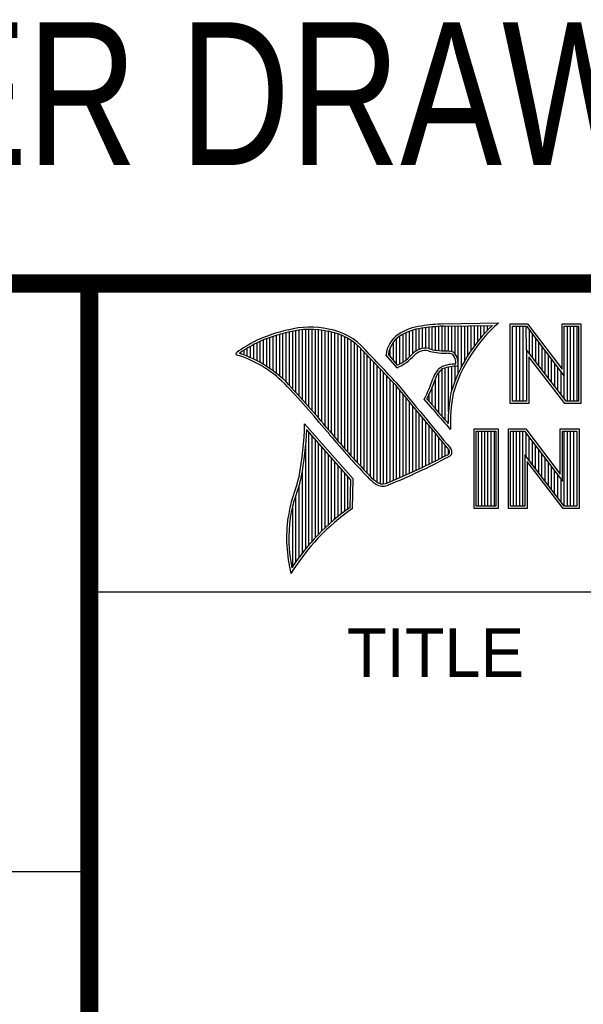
# Model space of a CAD drawing. Header units: inches. Extents: x 0.2 to 16.8, y 0.1 to 10.8.
# Tile 4 of 9: x 13 to 13.6, y 1.2 to 2.3. Entities that reach past the tile are written whole.
import ezdxf
from ezdxf.enums import TextEntityAlignment as Align

# ---------------------------------------------------------------- set-up
doc = ezdxf.new("R2010")
doc.units = ezdxf.units.IN
doc.header["$LTSCALE"] = 0.935
doc.header["$MEASUREMENT"] = 0
doc.layers.get('0').update_dxf_attribs({"linetype": 'CONTINUOUS'})
doc.styles.get("Standard").update_dxf_attribs({"font": 'txt', "width": 0.8})

msp = doc.modelspace()

# ---------------------------------------------------------------- linework, layer by layer
at = {"color": 2, "linetype": 'CONTINUOUS'}
for p, q in [((13.0652, 1.9695), (16.745, 1.9695)), ((13.0652, 1.9695), (13.0652, 0.2605)), ((13.2915, 1.851), (13.2915, 1.9188)), ((13.2951, 1.8471), (13.2951, 1.9194)), ((13.2987, 1.8431), (13.2987, 1.9198)), ((13.3022, 1.8391), (13.3022, 1.92)), ((13.3058, 1.8351), (13.3058, 1.9201)), ((13.3093, 1.8311), (13.3093, 1.9201)), ((13.3129, 1.827), (13.3129, 1.9199)), ((13.3164, 1.8229), (13.3164, 1.9196)), ((13.32, 1.8188), (13.32, 1.9192)), ((13.4195, 1.8937), (13.4195, 1.9193)), ((13.4231, 1.8964), (13.4231, 1.9203)), ((13.4266, 1.8982), (13.4266, 1.9209)), ((13.4302, 1.8995), (13.4302, 1.9214)), ((13.4337, 1.8997), (13.4337, 1.922)), ((13.4373, 1.8991), (13.4373, 1.9224)), ((13.4408, 1.898), (13.4408, 1.9228)), ((13.4444, 1.8972), (13.4444, 1.9231)), ((13.4479, 1.8969), (13.4479, 1.9234)), ((13.4515, 1.8966), (13.4515, 1.9236)), ((13.4529, 1.9261), (13.5132, 1.9271)), ((13.453, 1.9236), (13.5067, 1.9245)), ((13.455, 1.8965), (13.455, 1.9237)), ((13.4586, 1.8964), (13.4586, 1.9237)), ((13.4622, 1.8957), (13.4622, 1.9238)), ((13.4657, 1.8935), (13.4657, 1.9238)), ((13.4693, 1.872), (13.4693, 1.9239)), ((13.4728, 1.8794), (13.4728, 1.9239)), ((13.4764, 1.8859), (13.4764, 1.924)), ((13.4799, 1.8919), (13.4799, 1.924)), ((13.4835, 1.8973), (13.4835, 1.9241)), ((13.487, 1.9023), (13.487, 1.9242)), ((13.4906, 1.9069), (13.4906, 1.9242)), ((13.4941, 1.9112), (13.4941, 1.9243)), ((13.4977, 1.9153), (13.4977, 1.9243)), ((13.5013, 1.9191), (13.5013, 1.9244)), ((13.5261, 1.9263), (13.5451, 1.9263)), ((13.5261, 1.839), (13.5261, 1.9263)), ((13.5286, 1.9237), (13.5439, 1.9237)), ((13.5286, 1.8415), (13.5286, 1.9237)), ((13.5332, 1.8415), (13.5332, 1.9237)), ((13.5367, 1.8415), (13.5367, 1.9237)), ((13.5402, 1.8415), (13.5402, 1.9237)), ((13.5441, 1.8976), (13.5437, 1.9237)), ((13.5439, 1.9237), (13.5854, 1.869)), ((13.5451, 1.9263), (13.5829, 1.8765)), ((13.5471, 1.8936), (13.5471, 1.9194)), ((13.5829, 1.9263), (13.6036, 1.9263)), ((13.5829, 1.8765), (13.5829, 1.9263)), ((13.5854, 1.9237), (13.6011, 1.9237)), ((13.5854, 1.869), (13.5854, 1.9237)), ((13.5889, 1.8415), (13.5889, 1.9237)), ((13.5923, 1.8415), (13.5923, 1.9237)), ((13.5958, 1.8415), (13.5958, 1.9237)), ((13.5993, 1.8415), (13.5993, 1.9237)), ((13.6011, 1.9237), (13.6011, 1.8415)), ((13.6036, 1.9263), (13.6036, 1.839)), ((13.256, 1.8818), (13.256, 1.9084)), ((13.2596, 1.8796), (13.2596, 1.9098)), ((13.2631, 1.8772), (13.2631, 1.9111)), ((13.2667, 1.8747), (13.2667, 1.9124)), ((13.2702, 1.872), (13.2702, 1.9135)), ((13.2738, 1.869), (13.2738, 1.9146)), ((13.2773, 1.8658), (13.2773, 1.9155)), ((13.2809, 1.8624), (13.2809, 1.9164)), ((13.2844, 1.8587), (13.2844, 1.9173)), ((13.288, 1.8549), (13.288, 1.9181)), ((13.3235, 1.8146), (13.3235, 1.9186)), ((13.3271, 1.8104), (13.3271, 1.9179)), ((13.3306, 1.8062), (13.3306, 1.9172)), ((13.3342, 1.802), (13.3342, 1.9163)), ((13.3378, 1.7978), (13.3378, 1.9151)), ((13.3413, 1.7937), (13.3413, 1.9138)), ((13.3449, 1.7897), (13.3449, 1.9122)), ((13.3484, 1.7856), (13.3484, 1.9103)), ((13.352, 1.7817), (13.352, 1.9081)), ((13.4017, 1.8824), (13.4017, 1.9101)), ((13.4053, 1.8823), (13.4053, 1.9129)), ((13.4088, 1.8844), (13.4088, 1.915)), ((13.4124, 1.887), (13.4124, 1.9167)), ((13.4159, 1.89), (13.4159, 1.9182)), ((13.5506, 1.8891), (13.5506, 1.9149)), ((13.5541, 1.8846), (13.5541, 1.9103)), ((13.2347, 1.8921), (13.2347, 1.8972)), ((13.2382, 1.8907), (13.2382, 1.8994)), ((13.2418, 1.8892), (13.2418, 1.9015)), ((13.2453, 1.8876), (13.2453, 1.9035)), ((13.2489, 1.8858), (13.2489, 1.9054)), ((13.2524, 1.8839), (13.2524, 1.9069)), ((13.3555, 1.7778), (13.3555, 1.9055)), ((13.3591, 1.7739), (13.3591, 1.9026)), ((13.3626, 1.7701), (13.3626, 1.8991)), ((13.3946, 1.8908), (13.3946, 1.8999)), ((13.3982, 1.8866), (13.3982, 1.9062)), ((13.5873, 1.8415), (13.5441, 1.8976)), ((13.5441, 1.8976), (13.5441, 1.8415)), ((13.5576, 1.8801), (13.5576, 1.9057)), ((13.561, 1.8756), (13.561, 1.9011)), ((13.2311, 1.8934), (13.2311, 1.8949)), ((13.3662, 1.7663), (13.3662, 1.8952)), ((13.3697, 1.7625), (13.3697, 1.8915)), ((13.3733, 1.7588), (13.3733, 1.8878)), ((13.4022, 1.878), (13.3901, 1.8922)), ((13.4029, 1.881), (13.3927, 1.893)), ((13.586, 1.839), (13.5466, 1.8902)), ((13.5466, 1.8902), (13.5466, 1.839)), ((13.5645, 1.8711), (13.5645, 1.8965)), ((13.568, 1.8665), (13.568, 1.8919)), ((13.5715, 1.862), (13.5715, 1.8874)), ((13.3769, 1.7556), (13.3769, 1.8841)), ((13.3804, 1.7529), (13.3804, 1.8803)), ((13.384, 1.7512), (13.384, 1.8766)), ((13.4515, 1.8247), (13.4515, 1.8764)), ((13.455, 1.8207), (13.455, 1.878)), ((13.4586, 1.8303), (13.4586, 1.879)), ((13.4622, 1.8535), (13.4622, 1.8795)), ((13.4657, 1.8636), (13.4657, 1.8798)), ((13.575, 1.8575), (13.575, 1.8828)), ((13.5784, 1.853), (13.5784, 1.8782)), ((13.3875, 1.7509), (13.3875, 1.8728)), ((13.3911, 1.7518), (13.3911, 1.8691)), ((13.3946, 1.7533), (13.3946, 1.8653)), ((13.4444, 1.8331), (13.4444, 1.8665)), ((13.4479, 1.8288), (13.4479, 1.873)), ((13.5819, 1.8485), (13.5819, 1.8736)), ((13.5854, 1.844), (13.5854, 1.869)), ((13.3982, 1.7548), (13.3982, 1.8615)), ((13.4017, 1.7563), (13.4017, 1.8574)), ((13.4408, 1.8372), (13.4408, 1.8572)), ((13.4053, 1.7578), (13.4053, 1.8531)), ((13.4088, 1.7593), (13.4088, 1.8488)), ((13.4124, 1.7609), (13.4124, 1.8445)), ((13.4414, 1.8328), (13.4319, 1.8437)), ((13.4433, 1.8344), (13.4349, 1.844)), ((13.4373, 1.8413), (13.4373, 1.8491)), ((13.4159, 1.7625), (13.4159, 1.8402)), ((13.4195, 1.7641), (13.4195, 1.8359)), ((13.5466, 1.839), (13.5261, 1.839)), ((13.5441, 1.8415), (13.5286, 1.8415)), ((13.6036, 1.839), (13.586, 1.839)), ((13.6011, 1.8415), (13.5873, 1.8415)), ((13.4231, 1.7657), (13.4231, 1.8316)), ((13.4266, 1.7674), (13.4266, 1.8273)), ((13.4302, 1.7691), (13.4302, 1.823)), ((13.3541, 1.7564), (13.301, 1.8168)), ((13.4337, 1.7708), (13.4337, 1.8187)), ((13.4373, 1.7725), (13.4373, 1.8144)), ((13.4609, 1.8106), (13.4586, 1.8131)), ((13.4865, 1.8113), (13.5128, 1.8113)), ((13.4865, 1.724), (13.4865, 1.8113)), ((13.5128, 1.8113), (13.5128, 1.724)), ((13.5241, 1.8113), (13.5432, 1.8113)), ((13.5241, 1.724), (13.5241, 1.8113)), ((13.5432, 1.8113), (13.5809, 1.7616)), ((13.5809, 1.8113), (13.6016, 1.8113)), ((13.5809, 1.7616), (13.5809, 1.8113)), ((13.6016, 1.8113), (13.6016, 1.724)), ((13.3515, 1.7555), (13.3033, 1.8103)), ((13.3058, 1.684), (13.3058, 1.8075)), ((13.3093, 1.6881), (13.3093, 1.8035)), ((13.4408, 1.7743), (13.4408, 1.8101)), ((13.4444, 1.7761), (13.4444, 1.8058)), ((13.4479, 1.7779), (13.4479, 1.8015)), ((13.489, 1.8087), (13.5103, 1.8087)), ((13.489, 1.7266), (13.489, 1.8087)), ((13.4914, 1.7266), (13.4914, 1.8087)), ((13.4949, 1.7266), (13.4949, 1.8087)), ((13.4983, 1.7266), (13.4983, 1.8087)), ((13.5018, 1.7266), (13.5018, 1.8087)), ((13.5053, 1.7266), (13.5053, 1.8087)), ((13.5088, 1.7266), (13.5088, 1.8087)), ((13.5103, 1.8087), (13.5103, 1.7266)), ((13.5266, 1.8088), (13.5419, 1.8088)), ((13.5266, 1.7266), (13.5266, 1.8088)), ((13.5296, 1.7266), (13.5296, 1.8088)), ((13.5331, 1.7266), (13.5331, 1.8088)), ((13.5366, 1.7266), (13.5366, 1.8088)), ((13.5401, 1.7266), (13.5401, 1.8088)), ((13.5419, 1.8088), (13.5834, 1.7541)), ((13.5435, 1.7809), (13.5435, 1.8067)), ((13.547, 1.7763), (13.547, 1.8021)), ((13.5834, 1.8088), (13.5991, 1.8088)), ((13.5834, 1.7541), (13.5834, 1.8088)), ((13.5852, 1.7266), (13.5852, 1.8088)), ((13.5887, 1.7266), (13.5887, 1.8088)), ((13.5922, 1.7266), (13.5922, 1.8088)), ((13.5957, 1.7266), (13.5957, 1.8088)), ((13.5991, 1.8088), (13.5991, 1.7266)), ((13.3022, 1.6797), (13.3022, 1.7929)), ((13.3129, 1.692), (13.3129, 1.7994)), ((13.3164, 1.6958), (13.3164, 1.7954)), ((13.32, 1.6994), (13.32, 1.7914)), ((13.4515, 1.7798), (13.4515, 1.7972)), ((13.455, 1.7817), (13.455, 1.7929)), ((13.5505, 1.7718), (13.5505, 1.7975)), ((13.554, 1.7673), (13.554, 1.7929)), ((13.3235, 1.7028), (13.3235, 1.7873)), ((13.3271, 1.7061), (13.3271, 1.7833)), ((13.3306, 1.7093), (13.3306, 1.7792)), ((13.4586, 1.7837), (13.4586, 1.7886)), ((13.5853, 1.7266), (13.5421, 1.7827)), ((13.5421, 1.7827), (13.5421, 1.7266)), ((13.5574, 1.7628), (13.5574, 1.7884)), ((13.5609, 1.7583), (13.5609, 1.7838)), ((13.5644, 1.7538), (13.5644, 1.7792)), ((13.3342, 1.7123), (13.3342, 1.7752)), ((13.3378, 1.7152), (13.3378, 1.7712)), ((13.5841, 1.724), (13.5446, 1.7753)), ((13.5446, 1.7753), (13.5446, 1.724)), ((13.5679, 1.7492), (13.5679, 1.7746)), ((13.5713, 1.7447), (13.5713, 1.77)), ((13.2987, 1.6752), (13.2987, 1.7654)), ((13.3413, 1.718), (13.3413, 1.7671)), ((13.3449, 1.7208), (13.3449, 1.7631)), ((13.3484, 1.7234), (13.3484, 1.759)), ((13.5748, 1.7402), (13.5748, 1.7654)), ((13.5783, 1.7357), (13.5783, 1.7609)), ((13.2951, 1.6705), (13.2951, 1.7497)), ((13.351, 1.7252), (13.3515, 1.7555)), ((13.3534, 1.7238), (13.3541, 1.7564)), ((13.5818, 1.7312), (13.5818, 1.7563)), ((13.2915, 1.6655), (13.2915, 1.7383)), ((13.288, 1.6603), (13.288, 1.7273)), ((13.5103, 1.7266), (13.489, 1.7266)), ((13.5421, 1.7266), (13.5266, 1.7266)), ((13.5991, 1.7266), (13.5853, 1.7266)), ((13.5128, 1.724), (13.4865, 1.724)), ((13.5446, 1.724), (13.5241, 1.724)), ((13.6016, 1.724), (13.5841, 1.724)), ((13.0653, 1.6329), (16.75, 1.6329)), ((11.482, 1.3265), (13.0653, 1.3265))]:
    msp.add_line(p, q, dxfattribs=at)
at = {"color": 7, "linetype": 'CONTINUOUS', "const_width": 0.02}
for points in [[(11.4718, 1.9702), (16.75, 1.9707)], [(13.0653, 1.9707), (13.0653, 0.2586)]]:
    msp.add_lwpolyline(points, dxfattribs=at)
at = {"color": 2, "linetype": 'CONTINUOUS'}
for centre, radius, start, end in [((13.3216, 1.7468), 0.177, 102.6162, 114.8514), ((13.307, 1.8302), 0.0924, 77.2812, 105.0674), ((13.307, 1.8302), 0.0899, 77.2325, 105.1014), ((13.3167, 1.8552), 0.0661, 40.2336, 80.7738), ((13.4354, 1.8654), 0.0587, 96.3007, 123.1683), ((13.4354, 1.8654), 0.0562, 96.2448, 123.1265), ((13.4616, 1.7138), 0.2125, 92.3477, 98.8369), ((13.4616, 1.7138), 0.21, 92.3565, 98.8522), ((13.6217, 1.8028), 0.1674, 133.4016, 163.4573), ((13.6217, 1.8028), 0.1649, 131.1194, 163.4134), ((13.3216, 1.7468), 0.1745, 102.5985, 114.8293), ((13.3167, 1.8552), 0.0636, 40.1648, 80.8423), ((13.4213, 1.8889), 0.0313, 125.0326, 174.0473), ((13.4213, 1.8889), 0.0288, 125.1127, 171.9558), ((13.3447, 1.7236), 0.208, 117.9346, 124.569), ((13.3447, 1.7236), 0.2055, 117.9533, 124.0367), ((9.4003, -1.9018), 5.4931, 43.2457, 43.7667), ((13.4362, 1.8753), 0.0249, 112.9192, 132.2696), ((13.433, 1.8857), 0.014, 72.6167, 117.3893), ((13.433, 1.8857), 0.0115, 72.9386, 117.864), ((13.4494, 1.9318), 0.0349, 249.4421, 263.134), ((13.2274, 1.8935), 0.00155, 121.3524, 265.803), ((13.1892, 1.7705), 0.1273, 43.1667, 72.5704), ((13.1892, 1.7705), 0.1298, 43.1667, 71.8499), ((9.4003, -1.9018), 5.4906, 43.2466, 43.7675), ((13.3796, 1.9289), 0.0557, 293.9922, 318.4433), ((13.3796, 1.9289), 0.0532, 295.9955, 318.5906), ((13.4362, 1.8753), 0.0224, 112.6635, 131.9293), ((13.4494, 1.9318), 0.0374, 249.5553, 263.1674), ((13.4585, 2.0257), 0.1317, 264.112, 269.1019), ((13.4585, 2.0257), 0.1292, 264.1212, 269.0704), ((13.4571, 1.8788), 0.0176, 64.4657, 92.2507), ((13.4571, 1.8788), 0.0151, 66.3199, 92.502), ((13.4523, 1.8834), 0.0143, 355.2993, 40.45), ((13.4523, 1.8834), 0.0168, 347.1186, 42.4046), ((13.4638, 1.86), 0.023, 122.696, 163.5009), ((13.4638, 1.86), 0.0205, 123.3504, 163.7172), ((13.4663, 1.8423), 0.0399, 89.6555, 111.8728), ((13.4663, 1.8423), 0.0374, 86.3771, 111.5055), ((13.2265, 1.9456), 0.2294, 333.6071, 339.8417), ((13.2265, 1.9456), 0.2319, 334.0205, 339.8621), ((12.2454, 0.8988), 1.4121, 39.915, 42.7661), ((12.2451, 0.8986), 1.4149, 39.9155, 42.7665), ((65.6515, 44.9666), 67.738, 219.521915, 219.600266), ((65.6515, 44.9666), 67.7355, 219.521847, 219.600368), ((13.6305, 1.8183), 0.1723, 169.238, 180.3751), ((13.6305, 1.8183), 0.1698, 169.2806, 182.6074), ((13.7339, 2.0706), 0.377, 219.1094, 223.0893), ((13.7339, 2.0706), 0.3745, 219.1028, 222.5928), ((12.9647, 1.8225), 0.3363, 349.0855, 359.0208), ((12.9647, 1.8225), 0.3388, 349.0755, 357.9397), ((14.0519, 2.4128), 0.945, 220.0426, 224.0118), ((14.0519, 2.4128), 0.9425, 220.0428, 224.0077), ((13.4462, 1.7802), 0.0175, 24.6833, 34.3208), ((13.1446, 2.3649), 0.6607, 291.9868, 298.2489), ((13.1446, 2.3649), 0.6632, 291.9989, 298.2507), ((13.4509, 1.7943), 0.0131, 299.2554, 311.2666), ((13.4509, 1.7943), 0.0156, 299.1713, 314.8064), ((13.4462, 1.7802), 0.015, 26.3669, 33.8971), ((13.4451, 1.7861), 0.0146, 353.6896, 3.0529), ((13.4451, 1.7861), 0.0171, 350.4808, 4.7809), ((13.0778, 1.8115), 0.2235, 339.0707, 346.3663), ((13.0778, 1.8115), 0.226, 339.1089, 346.3814), ((13.4134, 1.8005), 0.0579, 227.1594, 236.7882), ((13.4134, 1.8005), 0.0604, 227.0935, 236.9215), ((13.3867, 1.762), 0.0136, 242.8488, 298.0515), ((13.3867, 1.762), 0.0111, 243.4895, 298.6992), ((13.4956, 1.6793), 0.2156, 165.9357, 170.6856), ((13.4956, 1.6793), 0.2131, 165.9758, 170.6758), ((13.4878, 1.5294), 0.2389, 124.9511, 147.0981), ((13.4469, 1.6922), 0.1656, 172.3562, 193.7958), ((13.4878, 1.5294), 0.2364, 124.643, 148.5565), ((13.4469, 1.6922), 0.1631, 172.369, 191.6868)]:
    msp.add_arc(centre, radius, start, end, dxfattribs=at)

# ---------------------------------------------------------------- texts
at = {"color": 7, "linetype": 'CONTINUOUS', "width": 0.8}
msp.add_text('CUSTOMER DRAWING', height=0.15625, dxfattribs=at).set_placement((13.0668, 2.1001), align=Align.CENTER)
at = {"color": 2, "linetype": 'CONTINUOUS'}
msp.add_text('TITLE', height=0.05325, dxfattribs=at).set_placement((13.3474, 1.5397))

doc.saveas('drawing.dxf')
